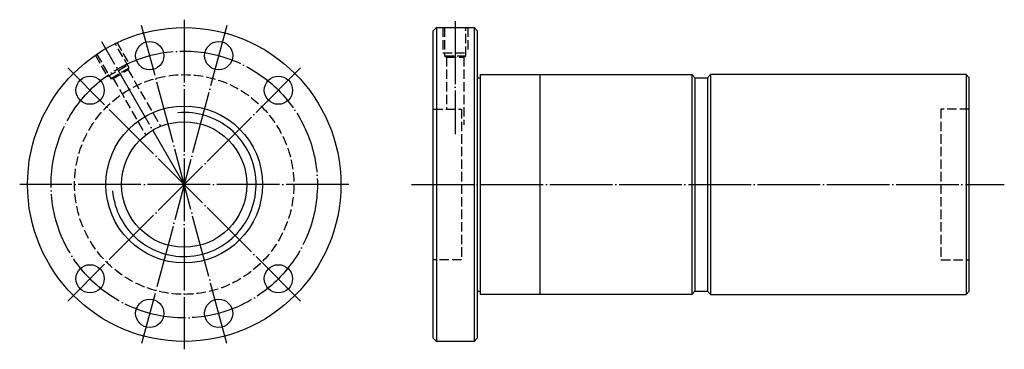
# Model space of a CAD drawing. Header units: millimetres. Extents: x -31 to 283, y 148 to 252.
import ezdxf

# ---------------------------------------------------------------- set-up
doc = ezdxf.new("R2010")
doc.units = ezdxf.units.MM
for name, pattern in [('CENTER', [22, 20, -1, 0, -1]), ('DASHED', [4, 3, -1]), ('THIN', [200000, 200000, 0])]:
    doc.linetypes.add(name, pattern=pattern)
doc.layers.add('NT', color=7, linetype='Continuous')

msp = doc.modelspace()

# ---------------------------------------------------------------- linework, layer by layer
at = {"layer": 'NT', "color": 3, "linetype": 'CENTER'}
for p, q in [((21.5, 252.5), (21.5, 147.5)), ((108, 252), (108, 216)), ((35.09, 250.71), (7.91, 149.29)), ((35.09, 149.29), (7.91, 250.71)), ((21.5, 200), (-4.75, 245.47)), ((58.62, 237.12), (-15.62, 162.88)), ((58.62, 162.88), (-15.62, 237.12)), ((74, 200), (-31, 200)), ((94, 200), (283.22, 200))]:
    msp.add_line(p, q, dxfattribs=at)
at = {"layer": 'NT', "color": 16, "linetype": 'Continuous'}
for p, q in [((101, 249), (102, 250)), ((101, 151), (101, 249)), ((102, 250), (114, 250)), ((102, 250), (102, 150)), ((114, 250), (115, 249)), ((114, 250), (114, 150)), ((115, 249), (115, 151)), ((115, 234), (116, 234)), ((116, 235), (116, 165)), ((116, 235), (183.5, 235)), ((135, 235), (135, 165)), ((183.5, 235), (184.5, 234)), ((183.5, 235), (183.5, 165)), ((184.5, 234), (184.5, 166)), ((184.5, 234), (188.5, 234)), ((189.5, 235), (188.5, 234)), ((188.5, 234), (188.5, 166)), ((271, 235), (189.5, 235)), ((189.5, 235), (189.5, 165)), ((271, 235), (271, 165)), ((271, 235), (272, 234)), ((272, 166), (272, 234)), ((115, 166), (116, 166)), ((183.5, 165), (116, 165)), ((184.5, 166), (183.5, 165)), ((184.5, 166), (188.5, 166)), ((188.5, 166), (189.5, 165)), ((189.5, 165), (271, 165)), ((272, 166), (271, 165)), ((102, 150), (101, 151)), ((115, 151), (114, 150)), ((114, 150), (102, 150))]:
    msp.add_line(p, q, dxfattribs=at)
at = {"layer": 'NT', "color": 1, "linetype": 'DASHED'}
for p, q in [((104, 250), (104, 242)), ((112, 250), (112, 242)), ((-0.04, 245.3), (3.96, 238.37)), ((104, 242), (112, 242)), ((-6.96, 241.3), (-2.96, 234.37)), ((104.6, 241), (111.4, 241)), ((105.25, 240.62), (105.25, 224)), ((110.75, 240.62), (110.75, 219)), ((-2.96, 234.37), (3.96, 238.37)), ((-1.94, 233.81), (3.94, 237.21)), ((3.57, 236.56), (13.98, 218.53)), ((-1.19, 233.81), (9.21, 215.78)), ((101, 224), (110, 224)), ((110, 224), (110, 176)), ((272, 224), (263, 224)), ((263, 224), (263, 176)), ((110, 176), (101, 176)), ((263, 176), (272, 176))]:
    msp.add_line(p, q, dxfattribs=at)
for points in [[(104.6, 250), (104.6, 241), (105.25, 240.62), (110.75, 240.62), (111.4, 241), (111.4, 250)], [(-6.44, 241.6), (-1.94, 233.81), (-1.19, 233.81), (3.57, 236.56), (3.94, 237.21), (-0.56, 245)]]:
    msp.add_lwpolyline(points, dxfattribs=at)
at = {"layer": 'NT', "color": 16, "linetype": 'Continuous'}
for centre, radius in [((21.5, 200), 50), ((10.5, 241.05), 4.5), ((32.5, 241.05), 4.5), ((-8.55, 230.05), 4.5), ((51.55, 230.05), 4.5), ((21.5, 200), 25), ((21.5, 200), 20), ((-8.55, 169.95), 4.5), ((51.55, 169.95), 4.5), ((10.5, 158.95), 4.5), ((32.5, 158.95), 4.5)]:
    msp.add_circle(centre, radius, dxfattribs=at)
at = {"layer": 'NT', "color": 3, "linetype": 'CENTER'}
msp.add_circle((21.5, 200), 42.5, dxfattribs=at)
at = {"layer": 'NT', "color": 1, "linetype": 'DASHED'}
msp.add_circle((21.5, 200), 35, dxfattribs=at)
at = {"layer": 'NT', "color": 5, "linetype": 'THIN'}
msp.add_arc((21.5, 200), 22.95, 185, 95, dxfattribs=at)

doc.saveas('drawing.dxf')
